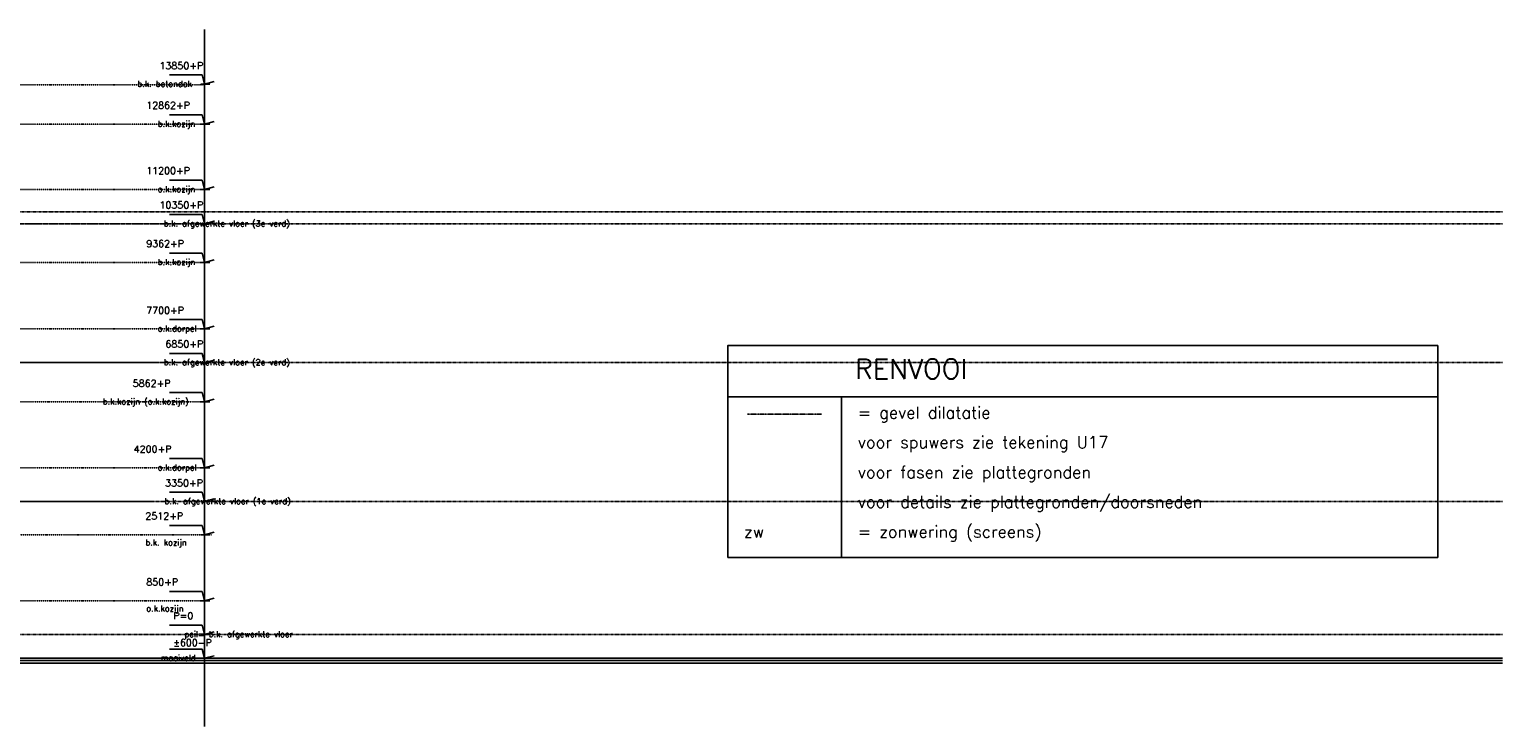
# Model space of a CAD drawing. Extents: x -541908 to 43837, y -41121 to 66863.
# Tile 23 of 41: x -289311 to -252194, y -37720 to -20154. Entities that reach past the tile are written whole.
import ezdxf

# ---------------------------------------------------------------- set-up
doc = ezdxf.new("R2010")
doc.units = 0
doc.header["$LTSCALE"] = 10
doc.header["$MEASUREMENT"] = 0
for name, pattern in [('DASHDOT', [1, 0.5, -0.25, 0, -0.25]), ('DASHDOT2', [0.5, 0.25, -0.125, 0, -0.125]), ('HIDDEN', [0.375, 0.25, -0.125])]:
    doc.linetypes.add(name, pattern=pattern)
doc.layers.get('0').update_dxf_attribs({"linetype": 'CONTINUOUS'})
for name, color, linetype in [('_GEVELBESTAAND', 7, 'CONTINUOUS'), ('A--L$7A-_RASTERCONT', 3, 'CONTINUOUS'), ('A--L07GC8_STRAMIEN', 8, 'DASHDOT2'), ('A--L11G1_GRONDWERK', 1, 'CONTINUOUS'), ('A--L21G3_BUITENWAND', 3, 'CONTINUOUS'), ('A--L21GC3_BUITENWAND', 3, 'HIDDEN'), ('A--L31--', 2, 'CONTINUOUS'), ('A--M01A1_MAATVOERING', 1, 'CONTINUOUS'), ('A--M01B1_HOOGTE_MAATV', 1, 'CONTINUOUS'), ('A--T$1A-35_TEKST', 3, 'CONTINUOUS'), ('A--T$7A8-_STRAMIEN', 8, 'DASHDOT'), ('A--T01A-50_TEKST', 4, 'CONTINUOUS'), ('A--T01B2_HOOGTE_MAATV', 2, 'CONTINUOUS'), ('A--T01B3_HOOGTE_MAATV', 3, 'CONTINUOUS')]:
    doc.layers.add(name, color=color, linetype=linetype)
doc.styles.add('ALFA-0_25', font='ROMANS')
doc.styles.add('HIEMSTRA', font='romans.shx')
doc.styles.add('HOOGTEXT', font='ROMANS.shx', dxfattribs={"height": 2.5})

# ---------------------------------------------------------------- blocks, each defined once
blk = doc.blocks.new('HOOGTEP')
at = {"layer": 'A--M01A1_MAATVOERING'}
for p, q in [((-2.41, 0.65), (0, 0)), ((0, 0), (0.62, 2.33)), ((0.62, 2.33), (8.79, 2.33))]:
    blk.add_line(p, q, dxfattribs=at)
at = {"layer": 'A--M01B1_HOOGTE_MAATV'}
blk.add_line((-1.38, 0), (0.91, 0), dxfattribs=at)
at = {"layer": 'A--T01B2_HOOGTE_MAATV', "style": 'HOOGTEXT', "flags": 4}
blk.add_attdef('TEKST', (1.84, -0.67), '', height=1.5, dxfattribs=at)
at = {"layer": 'A--T01B3_HOOGTE_MAATV', "style": 'HOOGTEXT', "flags": 4}
blk.add_attdef('HOOGTE', (1.67, 3.82), '', height=1.75, dxfattribs=at)
blk = doc.blocks.new('A$C2E3B524A')
at = {"layer": 'A--L$7A-_RASTERCONT'}
blk.add_line((2865, 0), (2865, 4049), dxfattribs=at)
for points in [[(0, 0), (17890, 0), (17890, 5340), (0, 5340)], [(0, 4049), (17890, 4049), (17890, 4049), (0, 4049)]]:
    blk.add_lwpolyline(points, close=True, dxfattribs=at)
at = {"layer": 'A--L21GC3_BUITENWAND'}
blk.add_line((500, 3613), (2365, 3613), dxfattribs=at)
at = {"layer": 'A--T$1A-35_TEKST', "style": 'ALFA-0_25'}
for s, p in [('= gevel dilatatie', (3277, 3500)), ('voor spuwers zie tekening U17', (3277, 2755)), ('voor fasen zie plattegronden', (3277, 2000)), ('voor details zie plattegronden/doorsneden', (3277, 1250)), ('= zonwering (screens)', (3277, 500)), ('zw', (412, 500))]:
    blk.add_text(s, height=300, dxfattribs=at).set_placement(p)
at = {"layer": 'A--T01A-50_TEKST', "style": 'HIEMSTRA'}
blk.add_text('RENVOOI', height=500, dxfattribs=at).set_placement((3207, 4501))

msp = doc.modelspace()

# ---------------------------------------------------------------- linework, layer by layer
at = {"layer": '_GEVELBESTAAND', "color": 3, "linetype": 'Continuous', "ltscale": 10, "elevation": -9.7}
msp.add_lwpolyline([(-252193.6, -35999.3), (-307354.2, -35999.3), (-316759.2, -35449.3), (-323229, -35449.3)], dxfattribs=at)
at = {"layer": 'A--L07GC8_STRAMIEN'}
for p, q in [((-313554.2, -24749.3, -10.7), (-252193.6, -24749.3, -10.7)), ((-337279.2, -25049.3, -10.7), (-286226.3, -25049.3, -10.7)), ((-313554.2, -25049.3, -10.7), (-252193.6, -25049.3, -10.7)), ((-331304.6, -28549.3, -12), (-286226.3, -28549.3, -10.7)), ((-313554.2, -28549.3, -10.7), (-252193.6, -28549.3, -10.7)), ((-332040.3, -32049.3, -10.7), (-286226.3, -32049.3, -10.7)), ((-313554.2, -32049.3, -10.7), (-252193.6, -32049.3, -10.7)), ((-313554.2, -35399.3, -10.7), (-252193.6, -35399.3, -10.7))]:
    msp.add_line(p, q, dxfattribs=at)
at = {"layer": 'A--L11G1_GRONDWERK'}
msp.add_line((-284900.4, -20153.7, -10.7), (-284900.4, -37720, -10.7), dxfattribs=at)
at = {"layer": 'A--L21G3_BUITENWAND', "elevation": -10.7}
for points in [[(-333497.3, -35449.3), (-316749.4, -35449.3), (-307344.5, -35999.3), (-252193.6, -35999.3)], [(-333497.3, -35509.3), (-316751.5, -35509.3), (-307346.6, -36059.3), (-252193.6, -36059.3)], [(-333497.3, -35569.3), (-316753.6, -35569.3), (-307348.6, -36119.3), (-252193.6, -36119.3)]]:
    msp.add_lwpolyline(points, dxfattribs=at)
at = {"layer": 'A--T$7A8-_STRAMIEN', "color": 8}
for p, q in [((-284900.4, -21549.2, -10.7), (-352932.8, -21549.2, -10.7)), ((-284900.4, -22537.2, -10.7), (-352932.8, -22537.2, -10.7)), ((-284900.4, -24184.2, -10.7), (-357435.2, -24184.2, -10.7)), ((-284900.4, -25049.2, -10.7), (-357435.2, -25049.2, -10.7)), ((-284900.4, -26022.2, -10.7), (-357435.2, -26022.2, -10.7)), ((-284900.4, -27699.2, -10.7), (-357435.2, -27699.2, -9.7)), ((-284900.4, -28549.2, -10.7), (-357435.2, -28549.2, -10.7)), ((-284890.2, -29537.2, -10.7), (-357435.2, -29537.2, -10.7)), ((-284900.4, -31199.2, -10.7), (-357435.2, -31199.2, -10.7)), ((-284726.8, -32887.2, -10.7), (-357435.2, -32887.2, -10.7)), ((-284900.4, -34549.2, -10.7), (-352932.8, -34549.2, -10.7))]:
    msp.add_line(p, q, dxfattribs=at)

# ---------------------------------------------------------------- block references
ref = msp.add_blockref('HOOGTEP', (-284900.4, -21532.8, -10.7), dxfattribs=dict(xscale=-100, yscale=100, zscale=100))
ref.add_attrib('TEKST', 'b.k. betondak', (-286591.5, -21599.9, -10.7), dxfattribs={"layer": 'A--T01B2_HOOGTE_MAATV', "height": 150, "style": 'HOOGTEXT', "flags": 4})
ref.add_attrib('HOOGTE', '13850+P', (-286034.3, -21150.8, -10.7), dxfattribs={"layer": 'A--T01B3_HOOGTE_MAATV', "height": 175, "style": 'HOOGTEXT', "flags": 4})
ref = msp.add_blockref('HOOGTEP', (-284900.4, -22537.2, -10.7), dxfattribs=dict(xscale=-100, yscale=100, zscale=100))
ref.add_attrib('TEKST', 'b.k.kozijn', (-286077.2, -22604.3, -10.7), dxfattribs={"layer": 'A--T01B2_HOOGTE_MAATV', "height": 150, "style": 'HOOGTEXT', "flags": 4})
ref.add_attrib('HOOGTE', '12862+P', (-286367.7, -22155.3, -10.7), dxfattribs={"layer": 'A--T01B3_HOOGTE_MAATV', "height": 175, "style": 'HOOGTEXT', "flags": 4})
ref = msp.add_blockref('HOOGTEP', (-284900.4, -24184.2, -10.7), dxfattribs=dict(xscale=-100, yscale=100, zscale=100))
ref.add_attrib('TEKST', 'o.k.kozijn', (-286077.2, -24251.3, -10.7), dxfattribs={"layer": 'A--T01B2_HOOGTE_MAATV', "height": 150, "style": 'HOOGTEXT', "flags": 4})
ref.add_attrib('HOOGTE', '11200+P', (-286367.7, -23802.3, -10.7), dxfattribs={"layer": 'A--T01B3_HOOGTE_MAATV', "height": 175, "style": 'HOOGTEXT', "flags": 4})
ref = msp.add_blockref('HOOGTEP', (-284900.4, -25049.2, -10.7), dxfattribs=dict(xscale=-100, yscale=100, zscale=100))
ref.add_attrib('TEKST', 'b.k. afgewerkte vloer (3e verd)', (-285927.2, -25116.3, -10.7), dxfattribs={"layer": 'A--T01B2_HOOGTE_MAATV', "height": 150, "style": 'HOOGTEXT', "flags": 4})
ref.add_attrib('HOOGTE', '10350+P', (-286034.3, -24667.3, -10.7), dxfattribs={"layer": 'A--T01B3_HOOGTE_MAATV', "height": 175, "style": 'HOOGTEXT', "flags": 4})
ref = msp.add_blockref('HOOGTEP', (-284900.4, -26022.2, -10.7), dxfattribs=dict(xscale=-100, yscale=100, zscale=100))
ref.add_attrib('TEKST', 'b.k.kozijn', (-286077.2, -26089.3, -10.7), dxfattribs={"layer": 'A--T01B2_HOOGTE_MAATV', "height": 150, "style": 'HOOGTEXT', "flags": 4})
ref.add_attrib('HOOGTE', '9362+P', (-286367.7, -25640.3, -10.7), dxfattribs={"layer": 'A--T01B3_HOOGTE_MAATV', "height": 175, "style": 'HOOGTEXT', "flags": 4})
ref = msp.add_blockref('HOOGTEP', (-284900.4, -27699.2, -10.7), dxfattribs=dict(xscale=-100, yscale=100, zscale=100))
ref.add_attrib('TEKST', 'o.k.dorpel', (-286077.2, -27766.3, -10.7), dxfattribs={"layer": 'A--T01B2_HOOGTE_MAATV', "height": 150, "style": 'HOOGTEXT', "flags": 4})
ref.add_attrib('HOOGTE', '7700+P', (-286367.7, -27317.3, -10.7), dxfattribs={"layer": 'A--T01B3_HOOGTE_MAATV', "height": 175, "style": 'HOOGTEXT', "flags": 4})
ref = msp.add_blockref('HOOGTEP', (-284900.4, -28549.2, -10.7), dxfattribs=dict(xscale=-100, yscale=100, zscale=100))
ref.add_attrib('TEKST', 'b.k. afgewerkte vloer (2e verd)', (-285927.2, -28616.3, -10.7), dxfattribs={"layer": 'A--T01B2_HOOGTE_MAATV', "height": 150, "style": 'HOOGTEXT', "flags": 4})
ref.add_attrib('HOOGTE', '6850+P', (-285884.3, -28167.3, -10.7), dxfattribs={"layer": 'A--T01B3_HOOGTE_MAATV', "height": 175, "style": 'HOOGTEXT', "flags": 4})
ref = msp.add_blockref('HOOGTEP', (-284900.4, -29537.2, -10.7), dxfattribs=dict(xscale=-100, yscale=100, zscale=100))
ref.add_attrib('TEKST', 'b.k.kozijn (o.k.kozijn)', (-287462.9, -29604.3, -10.7), dxfattribs={"layer": 'A--T01B2_HOOGTE_MAATV', "height": 150, "style": 'HOOGTEXT', "flags": 4})
ref.add_attrib('HOOGTE', '5862+P', (-286709.3, -29155.3, -10.7), dxfattribs={"layer": 'A--T01B3_HOOGTE_MAATV', "height": 175, "style": 'HOOGTEXT', "flags": 4})
ref = msp.add_blockref('HOOGTEP', (-284900.4, -31199.2, -10.7), dxfattribs=dict(xscale=-100, yscale=100, zscale=100))
ref.add_attrib('TEKST', 'o.k.dorpel', (-286077.2, -31266.3, -10.7), dxfattribs={"layer": 'A--T01B2_HOOGTE_MAATV', "height": 150, "style": 'HOOGTEXT', "flags": 4})
ref.add_attrib('HOOGTE', '4200+P', (-286684.3, -30817.3, -10.7), dxfattribs={"layer": 'A--T01B3_HOOGTE_MAATV', "height": 175, "style": 'HOOGTEXT', "flags": 4})
ref = msp.add_blockref('HOOGTEP', (-284900.4, -32049.2, -10.7), dxfattribs=dict(xscale=-100, yscale=100, zscale=100))
ref.add_attrib('TEKST', 'b.k. afgewerkte vloer (1e verd)', (-285905.8, -32116.3, -10.7), dxfattribs={"layer": 'A--T01B2_HOOGTE_MAATV', "height": 150, "style": 'HOOGTEXT', "flags": 4})
ref.add_attrib('HOOGTE', '3350+P', (-285892.7, -31667.3, -10.7), dxfattribs={"layer": 'A--T01B3_HOOGTE_MAATV', "height": 175, "style": 'HOOGTEXT', "flags": 4})
ref = msp.add_blockref('HOOGTEP', (-284900.4, -32887.2, -10.7), dxfattribs=dict(xscale=-100, yscale=100, zscale=100))
ref.add_attrib('TEKST', 'b.k. kozijn', (-286390.5, -33155.3, -10.7), dxfattribs={"layer": 'A--T01B2_HOOGTE_MAATV', "height": 150, "style": 'HOOGTEXT', "flags": 4})
ref.add_attrib('HOOGTE', '2512+P', (-286390.5, -32505.3, -10.7), dxfattribs={"layer": 'A--T01B3_HOOGTE_MAATV', "height": 175, "style": 'HOOGTEXT', "flags": 4})
ref = msp.add_blockref('HOOGTEP', (-284900.4, -34549.2, -10.7), dxfattribs=dict(xscale=-100, yscale=100, zscale=100))
ref.add_attrib('TEKST', 'o.k.kozijn ', (-286367.2, -34817.3, -10.7), dxfattribs={"layer": 'A--T01B2_HOOGTE_MAATV', "height": 150, "style": 'HOOGTEXT', "flags": 4})
ref.add_attrib('HOOGTE', '850+P', (-286367.2, -34167.3, -10.7), dxfattribs={"layer": 'A--T01B3_HOOGTE_MAATV', "height": 175, "style": 'HOOGTEXT', "flags": 4})
ref = msp.add_blockref('HOOGTEP', (-284900.4, -35399.2, -10.7), dxfattribs=dict(xscale=-100, yscale=100, zscale=100))
ref.add_attrib('TEKST', 'peil= b.k. afgewerkte vloer', (-285405.8, -35466.3, -10.7), dxfattribs={"layer": 'A--T01B2_HOOGTE_MAATV', "height": 150, "style": 'HOOGTEXT', "flags": 4})
ref.add_attrib('HOOGTE', 'P=0', (-285684.3, -35017.3, -10.7), dxfattribs={"layer": 'A--T01B3_HOOGTE_MAATV', "height": 175, "style": 'HOOGTEXT', "flags": 4})
ref = msp.add_blockref('HOOGTEP', (-284900.4, -35999.2, -10.7), dxfattribs=dict(xscale=-100, yscale=100, zscale=100))
ref.add_attrib('TEKST', 'maaiveld', (-286003.9, -36066.3, -10.7), dxfattribs={"layer": 'A--T01B2_HOOGTE_MAATV', "height": 150, "style": 'HOOGTEXT', "flags": 4})
ref.add_attrib('HOOGTE', '±600-P', (-285684.3, -35695.4, -10.7), dxfattribs={"layer": 'A--T01B3_HOOGTE_MAATV', "height": 175, "style": 'HOOGTEXT', "flags": 4})
at = {"layer": 'A--L31--', "linetype": 'Continuous'}
msp.add_blockref('A$C2E3B524A', (-271716, -33459.8), dxfattribs=at)

doc.saveas('drawing.dxf')
